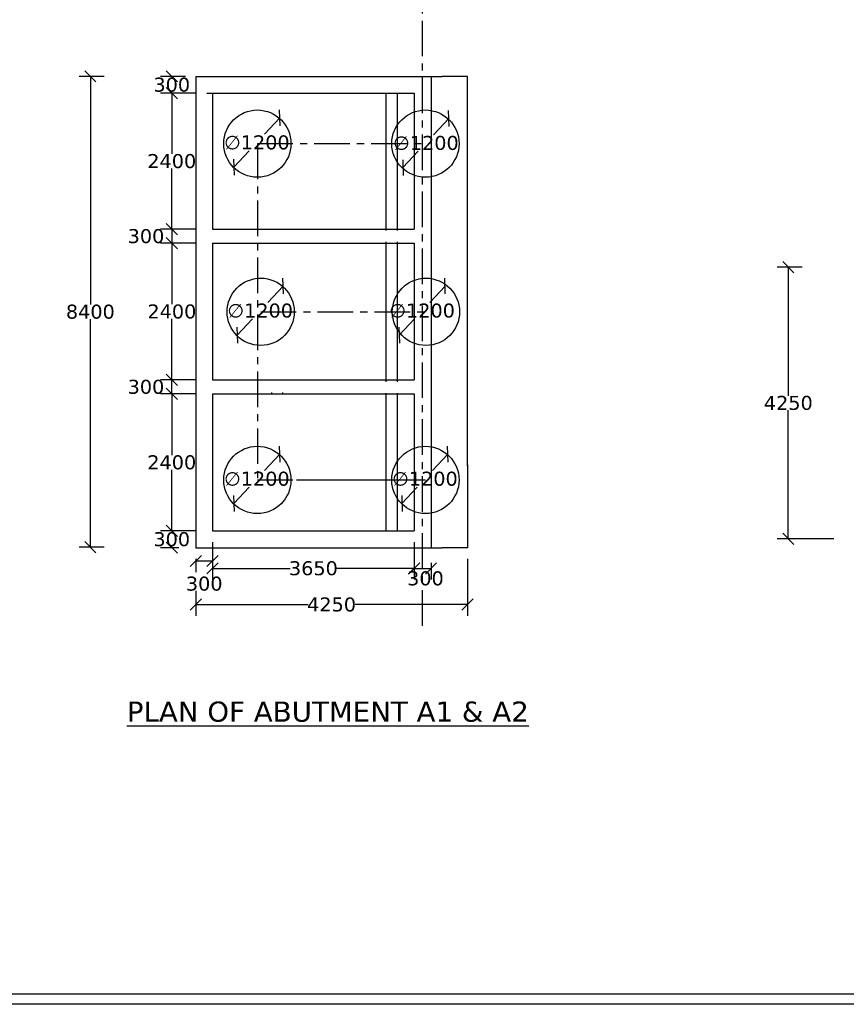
# Model space of a CAD drawing. Header units: millimetres. Extents: x -7746077780 to -3844657605, y -13315294818 to -6656873469.
# Tile 34 of 130: x -3872118132 to -3872103377, y -6657933698 to -6657916132. Entities that reach past the tile are written whole.
import ezdxf

# ---------------------------------------------------------------- set-up
doc = ezdxf.new("R2010")
doc.units = ezdxf.units.MM
doc.header["$MEASUREMENT"] = 0
doc.header["$PDMODE"] = 2
doc.linetypes.add('CENTER', pattern=[50.8, 31.75, -6.35, 6.35, -6.35])
doc.layers.add('TEX', color=6, linetype='Continuous')
doc.layers.add('TEXT', color=7, linetype='Continuous')
doc.styles.get("Standard").update_dxf_attribs({"font": 'verdana.ttf', "height": 250})
doc.dimstyles.new('ISO-25', dxfattribs={"dimtxt": 250, "dimasz": 200, "dimexe": 200, "dimexo": 200, "dimgap": 0.02, "dimtad": 0, "dimtih": 1, "dimtoh": 1, "dimdec": 0, "dimdsep": 46, "dimtxsty": 'Standard', "dimblk": 'OBLIQUE', "dimcen": 150, "dimclrd": 1, "dimclre": 1, "dimclrt": 1, "dimadec": 0, "dimazin": 0, "dimtfac": 1, "dimtdec": 0, "dimtmove": 2, "dimatfit": 3, "dimldrblk": 'OBLIQUE', "dimfxl": 0, "dimarcsym": 0})

# ---------------------------------------------------------------- blocks, each defined once
blk = doc.blocks.new('_Oblique')
at = {"color": 0, "linetype": 'ByBlock', "lineweight": -2}
blk.add_line((-0.5, -0.5), (0.5, 0.5), dxfattribs=at)
blk = doc.blocks.new('*D479')
at = {"color": 1, "lineweight": -2, "ltscale": 20, "transparency": 16777216}
for p, q in [((-3872114989.883848, -6657919870.076888), (-3872115617.5651, -6657919870.076888)), ((-3872115417.5651, -6657919870.076888), (-3872115417.5651, -6657920120.076888)), ((-3872114989.883848, -6657920120.076888), (-3872115617.5651, -6657920120.076888))]:
    blk.add_line(p, q, dxfattribs=at)
at = {"layer": 'Defpoints', "color": 0, "ltscale": 20, "transparency": 16777216}
for p in [(-3872114789.883848, -6657919870.076888), (-3872115417.5651, -6657920120.076888), (-3872114789.883848, -6657920120.076888)]:
    blk.add_point(p, dxfattribs=at)
at = {"color": 1, "lineweight": -2, "ltscale": 20, "transparency": 16777216, "xscale": 200, "yscale": 200, "zscale": 200}
for p, rotation in [((-3872115417.5651, -6657919870.076888), 90), ((-3872115417.5651, -6657920120.076888), 270)]:
    blk.add_blockref('_Oblique', p, dxfattribs=dict(at, rotation=rotation))
at = {"color": 1, "ltscale": 20, "transparency": 16777216, "insert": (-3872115877.98477, -6657919995.076889), "char_height": 250, "attachment_point": 5}
blk.add_mtext('300', dxfattribs=at)
blk = doc.blocks.new('*D480')
at = {"color": 1, "lineweight": -2, "ltscale": 20, "transparency": 16777216}
for p, q in [((-3872115172.793544, -6657917143.151399), (-3872115617.795264, -6657917143.151399)), ((-3872115417.795264, -6657917143.151399), (-3872115417.795264, -6657917162.890773)), ((-3872115417.795264, -6657917443.079818), (-3872115417.795264, -6657917423.340444)), ((-3872114989.9921, -6657917443.079818), (-3872115617.795264, -6657917443.079818))]:
    blk.add_line(p, q, dxfattribs=at)
at = {"layer": 'Defpoints', "color": 0, "ltscale": 20, "transparency": 16777216}
for p in [(-3872115417.795264, -6657917143.151399), (-3872114972.793544, -6657917143.151399), (-3872114789.9921, -6657917443.079818)]:
    blk.add_point(p, dxfattribs=at)
at = {"color": 1, "lineweight": -2, "ltscale": 20, "transparency": 16777216, "xscale": 200, "yscale": 200, "zscale": 200}
for p, rotation in [((-3872115417.795264, -6657917143.151399), 90), ((-3872115417.795264, -6657917443.079818), 270)]:
    blk.add_blockref('_Oblique', p, dxfattribs=dict(at, rotation=rotation))
at = {"color": 1, "ltscale": 20, "transparency": 16777216, "insert": (-3872115417.795263, -6657917293.115609), "char_height": 250, "attachment_point": 5}
blk.add_mtext('300', dxfattribs=at)
blk = doc.blocks.new('*D481')
at = {"color": 1, "lineweight": -2, "ltscale": 20, "transparency": 16777216}
for p, q in [((-3872115139.9921, -6657917443.079818), (-3872115617.886014, -6657917443.079818)), ((-3872115417.886014, -6657917443.079818), (-3872115417.886014, -6657918526.353518)), ((-3872115417.886014, -6657919870.076888), (-3872115417.886014, -6657918786.803188)), ((-3872115378.330922, -6657919870.076888), (-3872115617.886014, -6657919870.076888))]:
    blk.add_line(p, q, dxfattribs=at)
at = {"layer": 'Defpoints', "color": 0, "ltscale": 20, "transparency": 16777216}
for p in [(-3872114939.9921, -6657917443.079818), (-3872115417.886014, -6657919870.076888), (-3872115178.330922, -6657919870.076888)]:
    blk.add_point(p, dxfattribs=at)
at = {"color": 1, "lineweight": -2, "ltscale": 20, "transparency": 16777216, "xscale": 200, "yscale": 200, "zscale": 200}
for p, rotation in [((-3872115417.886014, -6657917443.079818), 90), ((-3872115417.886014, -6657919870.076888), 270)]:
    blk.add_blockref('_Oblique', p, dxfattribs=dict(at, rotation=rotation))
at = {"color": 1, "ltscale": 20, "transparency": 16777216, "insert": (-3872115417.886014, -6657918656.578354), "char_height": 250, "attachment_point": 5}
blk.add_mtext('2400', dxfattribs=at)
blk = doc.blocks.new('*D482')
at = {"color": 1, "lineweight": -2, "ltscale": 20, "transparency": 16777216}
for p, q in [((-3872115189.883848, -6657920120.076888), (-3872115615.648432, -6657920120.076888)), ((-3872115415.648432, -6657920120.076888), (-3872115415.648432, -6657921209.102052)), ((-3872115415.648432, -6657922558.576886), (-3872115415.648432, -6657921469.551723)), ((-3872115189.883848, -6657922558.576886), (-3872115615.648432, -6657922558.576886))]:
    blk.add_line(p, q, dxfattribs=at)
at = {"layer": 'Defpoints', "color": 0, "ltscale": 20, "transparency": 16777216}
for p in [(-3872114989.883848, -6657920120.076888), (-3872115415.648432, -6657922558.576886), (-3872114989.883848, -6657922558.576886)]:
    blk.add_point(p, dxfattribs=at)
at = {"color": 1, "lineweight": -2, "ltscale": 20, "transparency": 16777216, "xscale": 200, "yscale": 200, "zscale": 200}
for p, rotation in [((-3872115415.648432, -6657920120.076888), 90), ((-3872115415.648432, -6657922558.576886), 270)]:
    blk.add_blockref('_Oblique', p, dxfattribs=dict(at, rotation=rotation))
at = {"color": 1, "ltscale": 20, "transparency": 16777216, "insert": (-3872115415.648431, -6657921339.326888), "char_height": 250, "attachment_point": 5}
blk.add_mtext('2400', dxfattribs=at)
blk = doc.blocks.new('*D483')
at = {"color": 1, "lineweight": -2, "ltscale": 20, "transparency": 16777216}
for p, q in [((-3872114989.883848, -6657925252.153251), (-3872115618.155565, -6657925252.153251)), ((-3872115418.155565, -6657925252.153251), (-3872115418.155565, -6657925271.928415)), ((-3872115289.883848, -6657925552.15325), (-3872115618.155565, -6657925552.15325)), ((-3872115418.155565, -6657925552.15325), (-3872115418.155565, -6657925532.378086))]:
    blk.add_line(p, q, dxfattribs=at)
at = {"layer": 'Defpoints', "color": 0, "ltscale": 20, "transparency": 16777216}
for p in [(-3872114789.883848, -6657925252.153251), (-3872115418.155565, -6657925552.15325), (-3872115089.883848, -6657925552.15325)]:
    blk.add_point(p, dxfattribs=at)
at = {"color": 1, "lineweight": -2, "ltscale": 20, "transparency": 16777216, "xscale": 200, "yscale": 200, "zscale": 200}
for p, rotation in [((-3872115418.155565, -6657925252.153251), 90), ((-3872115418.155565, -6657925552.15325), 270)]:
    blk.add_blockref('_Oblique', p, dxfattribs=dict(at, rotation=rotation))
at = {"color": 1, "ltscale": 20, "transparency": 16777216, "insert": (-3872115418.155564, -6657925402.153252), "char_height": 250, "attachment_point": 5}
blk.add_mtext('300', dxfattribs=at)
blk = doc.blocks.new('*D484')
at = {"color": 1, "lineweight": -2, "ltscale": 20, "transparency": 16777216}
for p, q in [((-3872114689.883848, -6657925838.540961), (-3872114689.883848, -6657926120.466336)), ((-3872111089.883846, -6657925752.153251), (-3872111089.883846, -6657926120.466336)), ((-3872114689.883848, -6657925920.466336), (-3872113301.75744, -6657925920.466336)), ((-3872111089.883846, -6657925920.466336), (-3872112478.010254, -6657925920.466336))]:
    blk.add_line(p, q, dxfattribs=at)
at = {"layer": 'Defpoints', "color": 0, "ltscale": 20, "transparency": 16777216}
for p in [(-3872114689.883848, -6657925638.540961), (-3872111089.883846, -6657925552.153251), (-3872111089.883846, -6657925920.466336)]:
    blk.add_point(p, dxfattribs=at)
at = {"color": 1, "lineweight": -2, "ltscale": 20, "transparency": 16777216, "xscale": 200, "yscale": 200, "zscale": 200, "rotation": 180}
blk.add_blockref('_Oblique', (-3872114689.883848, -6657925920.466336), dxfattribs=at)
at = {"color": 1, "lineweight": -2, "ltscale": 20, "transparency": 16777216, "xscale": 200, "yscale": 200, "zscale": 200}
blk.add_blockref('_Oblique', (-3872111089.883846, -6657925920.466336), dxfattribs=at)
at = {"color": 1, "ltscale": 20, "transparency": 16777216, "insert": (-3872112889.883847, -6657925920.466336), "char_height": 250, "attachment_point": 5}
blk.add_mtext('3650', dxfattribs=at)
blk = doc.blocks.new('*D485')
at = {"color": 1, "lineweight": -2, "ltscale": 20, "transparency": 16777216}
for p, q in [((-3872111089.883846, -6657925452.153251), (-3872111089.883846, -6657926121.356927)), ((-3872110789.883846, -6657925822.142112), (-3872110789.883846, -6657926121.356927)), ((-3872111089.883846, -6657925921.356927), (-3872110789.883846, -6657925921.356927))]:
    blk.add_line(p, q, dxfattribs=at)
at = {"layer": 'Defpoints', "color": 0, "ltscale": 20, "transparency": 16777216}
for p in [(-3872111089.883846, -6657925252.153251), (-3872110789.883846, -6657925622.142112), (-3872110789.883846, -6657925921.356927)]:
    blk.add_point(p, dxfattribs=at)
at = {"color": 1, "lineweight": -2, "ltscale": 20, "transparency": 16777216, "xscale": 200, "yscale": 200, "zscale": 200, "rotation": 180}
blk.add_blockref('_Oblique', (-3872111089.883846, -6657925921.356927), dxfattribs=at)
at = {"color": 1, "lineweight": -2, "ltscale": 20, "transparency": 16777216, "xscale": 200, "yscale": 200, "zscale": 200}
blk.add_blockref('_Oblique', (-3872110789.883846, -6657925921.356927), dxfattribs=at)
at = {"color": 1, "ltscale": 20, "transparency": 16777216, "insert": (-3872110889.883846, -6657926100.520286), "char_height": 250, "attachment_point": 5}
blk.add_mtext('300', dxfattribs=at)
blk = doc.blocks.new('*D486')
at = {"color": 1, "lineweight": -2, "ltscale": 20, "transparency": 16777216}
for p, q in [((-3872116622.810956, -6657917143.151399), (-3872117070.973841, -6657917143.151399)), ((-3872116870.973841, -6657917143.151399), (-3872116870.973841, -6657921212.422869)), ((-3872116870.973841, -6657925543.151397), (-3872116870.973841, -6657921473.879927)), ((-3872116622.810953, -6657925543.151397), (-3872117070.973841, -6657925543.151397))]:
    blk.add_line(p, q, dxfattribs=at)
at = {"layer": 'Defpoints', "color": 0, "ltscale": 20, "transparency": 16777216}
for p in [(-3872116870.973841, -6657917143.151399), (-3872116422.810956, -6657917143.151399), (-3872116422.810953, -6657925543.151397)]:
    blk.add_point(p, dxfattribs=at)
at = {"color": 1, "lineweight": -2, "ltscale": 20, "transparency": 16777216, "xscale": 200, "yscale": 200, "zscale": 200}
for p, rotation in [((-3872116870.973841, -6657917143.151399), 90), ((-3872116870.973841, -6657925543.151397), 270)]:
    blk.add_blockref('_Oblique', p, dxfattribs=dict(at, rotation=rotation))
at = {"color": 1, "ltscale": 20, "transparency": 16777216, "insert": (-3872116870.97384, -6657921343.151399), "char_height": 250, "attachment_point": 5}
blk.add_mtext('8400', dxfattribs=at)
blk = doc.blocks.new('*D500')
at = {"color": 1, "lineweight": -2, "ltscale": 20, "transparency": 16777216}
for p, q in [((-3872110139.883773, -6657925752.153251), (-3872110139.883773, -6657926766.168384)), ((-3872114989.883848, -6657926320.466336), (-3872114989.883848, -6657926766.168384)), ((-3872114989.883848, -6657926566.168384), (-3872112984.31281, -6657926566.168384)), ((-3872110139.883773, -6657926566.168384), (-3872112145.454811, -6657926566.168384))]:
    blk.add_line(p, q, dxfattribs=at)
at = {"layer": 'Defpoints', "color": 0, "ltscale": 20, "transparency": 16777216}
for p in [(-3872110139.883773, -6657925552.153251), (-3872114989.883848, -6657926120.466336), (-3872110139.883773, -6657926566.168384)]:
    blk.add_point(p, dxfattribs=at)
at = {"color": 1, "lineweight": -2, "ltscale": 20, "transparency": 16777216, "xscale": 200, "yscale": 200, "zscale": 200, "rotation": 180}
blk.add_blockref('_Oblique', (-3872114989.883848, -6657926566.168384), dxfattribs=at)
at = {"color": 1, "lineweight": -2, "ltscale": 20, "transparency": 16777216, "xscale": 200, "yscale": 200, "zscale": 200}
blk.add_blockref('_Oblique', (-3872110139.883773, -6657926566.168384), dxfattribs=at)
at = {"color": 1, "ltscale": 20, "transparency": 16777216, "insert": (-3872112564.883811, -6657926566.168384), "char_height": 250, "attachment_point": 5}
blk.add_mtext('4250', dxfattribs=at)
blk = doc.blocks.new('*D501')
at = {"color": 1, "lineweight": -2, "ltscale": 20, "transparency": 16777216}
for p, q in [((-3872114989.883849, -6657922558.576886), (-3872115618.155565, -6657922558.576886)), ((-3872115418.155565, -6657922808.46024), (-3872115418.155565, -6657922558.576886)), ((-3872114989.883848, -6657922808.46024), (-3872115618.155565, -6657922808.46024))]:
    blk.add_line(p, q, dxfattribs=at)
at = {"layer": 'Defpoints', "color": 0, "ltscale": 20, "transparency": 16777216}
for p in [(-3872115418.155565, -6657922558.576886), (-3872114789.883849, -6657922558.576886), (-3872114789.883848, -6657922808.46024)]:
    blk.add_point(p, dxfattribs=at)
at = {"color": 1, "lineweight": -2, "ltscale": 20, "transparency": 16777216, "xscale": 200, "yscale": 200, "zscale": 200}
for p, rotation in [((-3872115418.155565, -6657922558.576886), 90), ((-3872115418.155565, -6657922808.46024), 270)]:
    blk.add_blockref('_Oblique', p, dxfattribs=dict(at, rotation=rotation))
at = {"color": 1, "ltscale": 20, "transparency": 16777216, "insert": (-3872115878.575235, -6657922683.518564), "char_height": 250, "attachment_point": 5}
blk.add_mtext('300', dxfattribs=at)
blk = doc.blocks.new('*D523')
at = {"color": 1, "lineweight": -2, "ltscale": 20, "transparency": 16777216}
for p, q in [((-3872115189.883848, -6657922808.46024), (-3872115618.155565, -6657922808.46024)), ((-3872115418.155565, -6657922808.46024), (-3872115418.155565, -6657923900.08191)), ((-3872115418.155565, -6657925252.153251), (-3872115418.155565, -6657924160.531581)), ((-3872114989.883848, -6657925252.153251), (-3872115618.155565, -6657925252.153251))]:
    blk.add_line(p, q, dxfattribs=at)
at = {"layer": 'Defpoints', "color": 0, "ltscale": 20, "transparency": 16777216}
for p in [(-3872114989.883848, -6657922808.46024), (-3872115418.155565, -6657925252.153251), (-3872114789.883848, -6657925252.153251)]:
    blk.add_point(p, dxfattribs=at)
at = {"color": 1, "lineweight": -2, "ltscale": 20, "transparency": 16777216, "xscale": 200, "yscale": 200, "zscale": 200}
for p, rotation in [((-3872115418.155565, -6657922808.46024), 90), ((-3872115418.155565, -6657925252.153251), 270)]:
    blk.add_blockref('_Oblique', p, dxfattribs=dict(at, rotation=rotation))
at = {"color": 1, "ltscale": 20, "transparency": 16777216, "insert": (-3872115418.155564, -6657924030.306746), "char_height": 250, "attachment_point": 5}
blk.add_mtext('2400', dxfattribs=at)
blk = doc.blocks.new('*D524')
at = {"color": 1, "lineweight": -2, "ltscale": 20, "transparency": 16777216}
for p, q in [((-3872114689.883848, -6657925452.153251), (-3872114689.883848, -6657925988.540959)), ((-3872114989.883848, -6657925752.153251), (-3872114989.883848, -6657925988.540959)), ((-3872114989.883848, -6657925788.540959), (-3872114689.883848, -6657925788.540959))]:
    blk.add_line(p, q, dxfattribs=at)
at = {"layer": 'Defpoints', "color": 0, "ltscale": 20, "transparency": 16777216}
for p in [(-3872114689.883848, -6657925252.153251), (-3872114989.883848, -6657925552.153251), (-3872114689.883848, -6657925788.540959)]:
    blk.add_point(p, dxfattribs=at)
at = {"color": 1, "lineweight": -2, "ltscale": 20, "transparency": 16777216, "xscale": 200, "yscale": 200, "zscale": 200, "rotation": 180}
blk.add_blockref('_Oblique', (-3872114989.883848, -6657925788.540959), dxfattribs=at)
at = {"color": 1, "lineweight": -2, "ltscale": 20, "transparency": 16777216, "xscale": 200, "yscale": 200, "zscale": 200}
blk.add_blockref('_Oblique', (-3872114689.883848, -6657925788.540959), dxfattribs=at)
at = {"color": 1, "ltscale": 20, "transparency": 16777216, "insert": (-3872114838.645729, -6657926195.100675), "char_height": 250, "attachment_point": 5}
blk.add_mtext('300', dxfattribs=at)
blk = doc.blocks.new('*D529')
at = {"color": 1, "lineweight": -2, "ltscale": 20, "transparency": 16777216}
for p, q in [((-3872104166.782711, -6657920545.5876), (-3872104612.484758, -6657920545.5876)), ((-3872104412.484758, -6657920545.5876), (-3872104412.484758, -6657922840.362802)), ((-3872104412.484758, -6657925395.587674), (-3872104412.484758, -6657923100.812472)), ((-3872103598.469624, -6657925395.587674), (-3872104612.484758, -6657925395.587674))]:
    blk.add_line(p, q, dxfattribs=at)
at = {"layer": 'Defpoints', "color": 0, "ltscale": 20, "transparency": 16777216}
for p in [(-3872103966.782711, -6657920545.5876), (-3872104412.484758, -6657925395.587674), (-3872103398.469624, -6657925395.587674)]:
    blk.add_point(p, dxfattribs=at)
at = {"color": 1, "lineweight": -2, "ltscale": 20, "transparency": 16777216, "xscale": 200, "yscale": 200, "zscale": 200}
for p, rotation in [((-3872104412.484758, -6657920545.5876), 90), ((-3872104412.484758, -6657925395.587674), 270)]:
    blk.add_blockref('_Oblique', p, dxfattribs=dict(at, rotation=rotation))
at = {"color": 1, "ltscale": 20, "transparency": 16777216, "insert": (-3872104412.484757, -6657922970.587638), "char_height": 250, "attachment_point": 5}
blk.add_mtext('4250', dxfattribs=at)
blk = doc.blocks.new('*D533')
at = {"color": 1, "lineweight": -2, "ltscale": 20, "transparency": 16777216}
for p, q in [((-3872113489.776548, -6657923884.349569), (-3872113761.444512, -6657924175.563047)), ((-3872114308.347015, -6657924761.813179), (-3872114036.679039, -6657924470.599689))]:
    blk.add_line(p, q, dxfattribs=at)
at = {"layer": 'Defpoints', "color": 0, "ltscale": 20, "transparency": 16777216}
for p in [(-3872113489.776548, -6657923884.349569), (-3872114308.347015, -6657924761.813179)]:
    blk.add_point(p, dxfattribs=at)
at = {"color": 1, "lineweight": -2, "ltscale": 20, "transparency": 16777216, "xscale": 200, "yscale": 200, "zscale": 200}
for p, rotation in [((-3872113489.776548, -6657923884.349569), 46.98874146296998), ((-3872114308.347015, -6657924761.813179), 226.98874146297)]:
    blk.add_blockref('_Oblique', p, dxfattribs=dict(at, rotation=rotation))
at = {"color": 1, "ltscale": 20, "transparency": 16777216, "insert": (-3872113899.061778, -6657924323.081368), "char_height": 250, "attachment_point": 5}
blk.add_mtext('∅1200', dxfattribs=at)
blk = doc.blocks.new('*D534')
at = {"color": 1, "lineweight": -2, "ltscale": 20, "transparency": 16777216}
for p, q in [((-3872110472.533716, -6657917893.801362), (-3872110744.201674, -6657918185.014833)), ((-3872111291.104181, -6657918771.264972), (-3872111019.4362, -6657918480.051476))]:
    blk.add_line(p, q, dxfattribs=at)
at = {"layer": 'Defpoints', "color": 0, "ltscale": 20, "transparency": 16777216}
for p in [(-3872110472.533716, -6657917893.801362), (-3872111291.104181, -6657918771.264972)]:
    blk.add_point(p, dxfattribs=at)
at = {"color": 1, "lineweight": -2, "ltscale": 20, "transparency": 16777216, "xscale": 200, "yscale": 200, "zscale": 200}
for p, rotation in [((-3872110472.533716, -6657917893.801362), 46.98874154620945), ((-3872111291.104181, -6657918771.264972), 226.9887415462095)]:
    blk.add_blockref('_Oblique', p, dxfattribs=dict(at, rotation=rotation))
at = {"color": 1, "ltscale": 20, "transparency": 16777216, "insert": (-3872110881.818945, -6657918332.533154), "char_height": 250, "attachment_point": 5}
blk.add_mtext('∅1200', dxfattribs=at)
blk = doc.blocks.new('*D568')
at = {"color": 1, "lineweight": -2, "ltscale": 20, "transparency": 16777216}
for p, q in [((-3872110489.776625, -6657923884.349572), (-3872110761.444589, -6657924175.563049)), ((-3872111308.347092, -6657924761.813182), (-3872111036.679116, -6657924470.599692))]:
    blk.add_line(p, q, dxfattribs=at)
at = {"layer": 'Defpoints', "color": 0, "ltscale": 20, "transparency": 16777216}
for p in [(-3872110489.776624, -6657923884.349573), (-3872111308.347092, -6657924761.813182)]:
    blk.add_point(p, dxfattribs=at)
at = {"color": 1, "lineweight": -2, "ltscale": 20, "transparency": 16777216, "xscale": 200, "yscale": 200, "zscale": 200}
for p, rotation in [((-3872110489.776624, -6657923884.349573), 46.98874144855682), ((-3872111308.347092, -6657924761.813182), 226.9887414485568)]:
    blk.add_blockref('_Oblique', p, dxfattribs=dict(at, rotation=rotation))
at = {"color": 1, "ltscale": 20, "transparency": 16777216, "insert": (-3872110899.061852, -6657924323.081371), "char_height": 250, "attachment_point": 5}
blk.add_mtext('∅1200', dxfattribs=at)
blk = doc.blocks.new('*D569')
at = {"color": 1, "lineweight": -2, "ltscale": 20, "transparency": 16777216}
for p, q in [((-3872110539.776622, -6657920884.349571), (-3872110811.444586, -6657921175.563048)), ((-3872111358.347088, -6657921761.813179), (-3872111086.679114, -6657921470.59969))]:
    blk.add_line(p, q, dxfattribs=at)
at = {"layer": 'Defpoints', "color": 0, "ltscale": 20, "transparency": 16777216}
for p in [(-3872110539.776623, -6657920884.34957), (-3872111358.347088, -6657921761.813179)]:
    blk.add_point(p, dxfattribs=at)
at = {"color": 1, "lineweight": -2, "ltscale": 20, "transparency": 16777216, "xscale": 200, "yscale": 200, "zscale": 200}
for p, rotation in [((-3872110539.776623, -6657920884.34957), 46.98874140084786), ((-3872111358.347088, -6657921761.813179), 226.9887414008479)]:
    blk.add_blockref('_Oblique', p, dxfattribs=dict(at, rotation=rotation))
at = {"color": 1, "ltscale": 20, "transparency": 16777216, "insert": (-3872110949.06185, -6657921323.081369), "char_height": 250, "attachment_point": 5}
blk.add_mtext('∅1200', dxfattribs=at)
blk = doc.blocks.new('*D570')
at = {"color": 1, "lineweight": -2, "ltscale": 20, "transparency": 16777216}
for p, q in [((-3872113430.444815, -6657920884.349569), (-3872113702.112778, -6657921175.563046)), ((-3872114249.015282, -6657921761.813179), (-3872113977.347304, -6657921470.599688))]:
    blk.add_line(p, q, dxfattribs=at)
at = {"layer": 'Defpoints', "color": 0, "ltscale": 20, "transparency": 16777216}
for p in [(-3872113430.444815, -6657920884.349569), (-3872114249.015282, -6657921761.813179)]:
    blk.add_point(p, dxfattribs=at)
at = {"color": 1, "lineweight": -2, "ltscale": 20, "transparency": 16777216, "xscale": 200, "yscale": 200, "zscale": 200}
for p, rotation in [((-3872113430.444815, -6657920884.349569), 46.98874146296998), ((-3872114249.015282, -6657921761.813179), 226.98874146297)]:
    blk.add_blockref('_Oblique', p, dxfattribs=dict(at, rotation=rotation))
at = {"color": 1, "ltscale": 20, "transparency": 16777216, "insert": (-3872113839.730044, -6657921323.081367), "char_height": 250, "attachment_point": 5}
blk.add_mtext('∅1200', dxfattribs=at)
blk = doc.blocks.new('*D571')
at = {"color": 1, "lineweight": -2, "ltscale": 20, "transparency": 16777216}
for p, q in [((-3872113489.776546, -6657917884.349568), (-3872113761.44451, -6657918175.563046)), ((-3872114308.347015, -6657918761.813178), (-3872114036.679039, -6657918470.599689))]:
    blk.add_line(p, q, dxfattribs=at)
at = {"layer": 'Defpoints', "color": 0, "ltscale": 20, "transparency": 16777216}
for p in [(-3872113489.776546, -6657917884.349567), (-3872114308.347015, -6657918761.813178)]:
    blk.add_point(p, dxfattribs=at)
at = {"color": 1, "lineweight": -2, "ltscale": 20, "transparency": 16777216, "xscale": 200, "yscale": 200, "zscale": 200}
for p, rotation in [((-3872113489.776546, -6657917884.349567), 46.9887413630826), ((-3872114308.347015, -6657918761.813178), 226.9887413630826)]:
    blk.add_blockref('_Oblique', p, dxfattribs=dict(at, rotation=rotation))
at = {"color": 1, "ltscale": 20, "transparency": 16777216, "insert": (-3872113899.06178, -6657918323.081367), "char_height": 250, "attachment_point": 5}
blk.add_mtext('∅1200', dxfattribs=at)

msp = doc.modelspace()

# ---------------------------------------------------------------- linework, layer by layer
at = {"ltscale": 20}
for p, q in [((-3872114989.883849, -6657917145.076886), (-3872110589.883845, -6657917145.076882)), ((-3872114989.883849, -6657917145.076886), (-3872114989.883848, -6657917402.153251)), ((-3872110789.883847, -6657917145.076884), (-3872110789.883846, -6657925552.153251)), ((-3872114989.883848, -6657917402.153251), (-3872114989.883848, -6657925552.153251)), ((-3872114789.883848, -6657917445.076886), (-3872111089.883847, -6657917445.076882)), ((-3872114689.883848, -6657917445.076886), (-3872114689.883848, -6657919870.076888)), ((-3872111590.23232, -6657919895.076884), (-3872111590.232323, -6657917445.076884)), ((-3872111390.232322, -6657919895.076884), (-3872111390.232325, -6657917445.076884)), ((-3872111089.883847, -6657917445.076882), (-3872111089.883847, -6657919870.076884)), ((-3872110139.883775, -6657924093.151399), (-3872110139.883773, -6657918593.151399)), ((-3872114689.883848, -6657919870.076888), (-3872111089.883847, -6657919870.076884)), ((-3872114689.883848, -6657920120.076888), (-3872114689.883849, -6657922557.576886)), ((-3872114689.883848, -6657920120.076888), (-3872111089.883847, -6657920120.076884)), ((-3872111590.232318, -6657922590.622638), (-3872111590.23232, -6657920095.076884)), ((-3872111390.232319, -6657922590.622638), (-3872111390.232322, -6657920095.076884)), ((-3872111089.883847, -6657920120.076884), (-3872111089.883846, -6657922557.576886)), ((-3872114689.883849, -6657922557.576886), (-3872111089.883846, -6657922557.576886)), ((-3872114689.883848, -6657922807.522639), (-3872111089.883846, -6657922807.522637)), ((-3872114689.883848, -6657922807.522639), (-3872114689.883848, -6657925252.153251)), ((-3872113639.883846, -6657922782.522637), (-3872113639.883846, -6657922795.05325)), ((-3872113439.883846, -6657922782.522637), (-3872113439.883846, -6657922795.05325)), ((-3872111590.232315, -6657925252.153251), (-3872111590.232319, -6657922795.05325)), ((-3872111390.232316, -6657925252.153251), (-3872111390.23232, -6657922795.05325)), ((-3872111089.883846, -6657922807.522637), (-3872111089.883846, -6657925252.153251)), ((-3872113189.883846, -6657924343.151399), (-3872110889.883847, -6657924343.151399)), ((-3872114689.883848, -6657925252.153251), (-3872111089.883846, -6657925252.153251)), ((-3872114989.883848, -6657925552.153251), (-3872113639.883847, -6657925552.153251)), ((-3872113639.883848, -6657925552.153251), (-3872110589.883847, -6657925552.153251))]:
    msp.add_line(p, q, dxfattribs=at)
for points in [[(-3872110139.883773, -6657918613.151397), (-3872110139.883773, -6657917145.076882), (-3872110590.23231, -6657917145.076882)], [(-3872110139.883773, -6657924073.151401), (-3872110139.883773, -6657925552.153251), (-3872110590.23231, -6657925552.153251)]]:
    msp.add_lwpolyline(points, dxfattribs=at)
for centre, radius in [((-3872113889.883773, -6657918343.151399), 599.999999), ((-3872110889.883847, -6657918343.151399), 600), ((-3872113830.552038, -6657921343.1514), 600), ((-3872110880.884608, -6657921343.151401), 600), ((-3872113889.883773, -6657924343.151399), 599.999999), ((-3872110889.883847, -6657924343.151399), 600)]:
    msp.add_circle(centre, radius, dxfattribs=at)
at = {"layer": 'TEX', "color": 4, "linetype": 'CENTER', "ltscale": 20}
for p, q in [((-3872110939.883846, -6657926944.67891), (-3872110939.883846, -6657914768.859063)), ((-3872113889.883773, -6657918343.151399), (-3872110889.883847, -6657918343.151401)), ((-3872113889.883773, -6657918343.151399), (-3872113889.883773, -6657924343.1514)), ((-3872113830.552038, -6657921343.1514), (-3872110889.883847, -6657921343.1514)), ((-3872113889.883773, -6657924343.1514), (-3872110889.883847, -6657924343.151399))]:
    msp.add_line(p, q, dxfattribs=at)
at = {"layer": 'TEX', "color": 7, "ltscale": 20}
for points in [[(-3871957393.332241, -6657933697.984943), (-3872149343.332241, -6657933697.984943), (-3872149343.332241, -6657850797.984943), (-3871957393.332241, -6657850797.984943)], [(-3871957603.332241, -6657933517.984943), (-3872148953.332241, -6657933517.984943), (-3872148953.332241, -6657851287.984943), (-3871957603.332241, -6657851287.984943)]]:
    msp.add_lwpolyline(points, close=True, dxfattribs=at)

# ---------------------------------------------------------------- texts
at = {"layer": 'TEXT', "color": 0, "insert": (-3872116220.485823, -6657928296.350967), "char_height": 360, "width": 10824.42797009, "attachment_point": 1}
msp.add_mtext('{\\LPLAN OF ABUTMENT A1 & A2}', dxfattribs=at)

# ---------------------------------------------------------------- dimensions: what is measured, and where the dimension line sits
at = {"ltscale": 20}
for base, p1, p2, picture, middle in [((-3872116870.973841, -6657917143.151399), (-3872116422.810953, -6657925543.151397), (-3872116422.810956, -6657917143.151399), '*D486', (-3872116870.97384, -6657921343.151399)), ((-3872115417.795264, -6657917143.151399), (-3872114789.9921, -6657917443.079818), (-3872114972.793544, -6657917143.151399), '*D480', (-3872115417.795263, -6657917293.115609)), ((-3872115418.155565, -6657925552.15325), (-3872114789.883848, -6657925252.153251), (-3872115089.883848, -6657925552.15325), '*D483', (-3872115418.155564, -6657925402.153252))]:
    dim = msp.add_linear_dim(base=base, p1=p1, p2=p2, angle=90, dimstyle='ISO-25', dxfattribs=at)
    dim.commit()
    dim.dimension.update_dxf_attribs({"geometry": picture, "text_midpoint": middle})
for base, p1, p2, angle, text, picture, middle in [((-3872115417.886014, -6657919870.076888), (-3872114939.9921, -6657917443.079818), (-3872115178.330922, -6657919870.076888), 90, '2400', '*D481', (-3872115417.886014, -6657918656.578354)), ((-3872115417.5651, -6657920120.076888), (-3872114789.883848, -6657919870.076888), (-3872114789.883848, -6657920120.076888), 90, '300', '*D479', (-3872115877.98477, -6657919995.076889)), ((-3872115415.648432, -6657922558.576886), (-3872114989.883848, -6657920120.076888), (-3872114989.883848, -6657922558.576886), 90, '2400', '*D482', (-3872115415.648431, -6657921339.326888)), ((-3872104412.484758, -6657925395.587674), (-3872103966.782711, -6657920545.5876), (-3872103398.469624, -6657925395.587674), 270, '4250', '*D529', (-3872104412.484757, -6657922970.587638)), ((-3872115418.155565, -6657922558.576886), (-3872114789.883848, -6657922808.46024), (-3872114789.883849, -6657922558.576886), 90, '300', '*D501', (-3872115878.575235, -6657922683.518564)), ((-3872115418.155565, -6657925252.153251), (-3872114989.883848, -6657922808.46024), (-3872114789.883848, -6657925252.153251), 90, '2400', '*D523', (-3872115418.155564, -6657924030.306746))]:
    dim = msp.add_linear_dim(base=base, p1=p1, p2=p2, angle=angle, text=text, dimstyle='ISO-25', dxfattribs=at)
    dim.commit()
    dim.dimension.update_dxf_attribs({"geometry": picture, "text_midpoint": middle})
for p1, p2, picture, middle in [((-3872114308.347015, -6657918761.813178), (-3872113489.776546, -6657917884.349567), '*D571', (-3872113899.06178, -6657918323.081367)), ((-3872111291.104181, -6657918771.264972), (-3872110472.533716, -6657917893.801362), '*D534', (-3872110881.818945, -6657918332.533154)), ((-3872114249.015282, -6657921761.813179), (-3872113430.444815, -6657920884.349569), '*D570', (-3872113839.730044, -6657921323.081367)), ((-3872111358.347088, -6657921761.813179), (-3872110539.776623, -6657920884.34957), '*D569', (-3872110949.06185, -6657921323.081369)), ((-3872114308.347015, -6657924761.813179), (-3872113489.776548, -6657923884.349569), '*D533', (-3872113899.061778, -6657924323.081368)), ((-3872111308.347092, -6657924761.813182), (-3872110489.776624, -6657923884.349573), '*D568', (-3872110899.061852, -6657924323.081371))]:
    dim = msp.add_diameter_dim_2p(p1=p1, p2=p2, dimstyle='ISO-25', dxfattribs=at)
    dim.commit()
    dim.dimension.update_dxf_attribs({"geometry": picture, "text_midpoint": middle, "dimtype": 163})
for base, p1, p2, picture, middle in [((-3872114689.883848, -6657925788.540959), (-3872114989.883848, -6657925552.153251), (-3872114689.883848, -6657925252.153251), '*D524', (-3872114838.645729, -6657926195.100675)), ((-3872110789.883846, -6657925921.356927), (-3872111089.883846, -6657925252.153251), (-3872110789.883846, -6657925622.142112), '*D485', (-3872110889.883846, -6657926100.520286))]:
    dim = msp.add_linear_dim(base=base, p1=p1, p2=p2, dimstyle='ISO-25', dxfattribs=at)
    dim.commit()
    dim.dimension.update_dxf_attribs({"geometry": picture, "text_midpoint": middle, "dimtype": 160})
for base, p1, p2, text, picture, middle in [((-3872110139.883773, -6657926566.168384), (-3872114989.883848, -6657926120.466336), (-3872110139.883773, -6657925552.153251), '4250', '*D500', (-3872112564.883811, -6657926566.168384)), ((-3872111089.883846, -6657925920.466336), (-3872114689.883848, -6657925638.540961), (-3872111089.883846, -6657925552.153251), '3650', '*D484', (-3872112889.883847, -6657925920.466336))]:
    dim = msp.add_linear_dim(base=base, p1=p1, p2=p2, text=text, dimstyle='ISO-25', dxfattribs=at)
    dim.commit()
    dim.dimension.update_dxf_attribs({"geometry": picture, "text_midpoint": middle})

doc.saveas('drawing.dxf')
